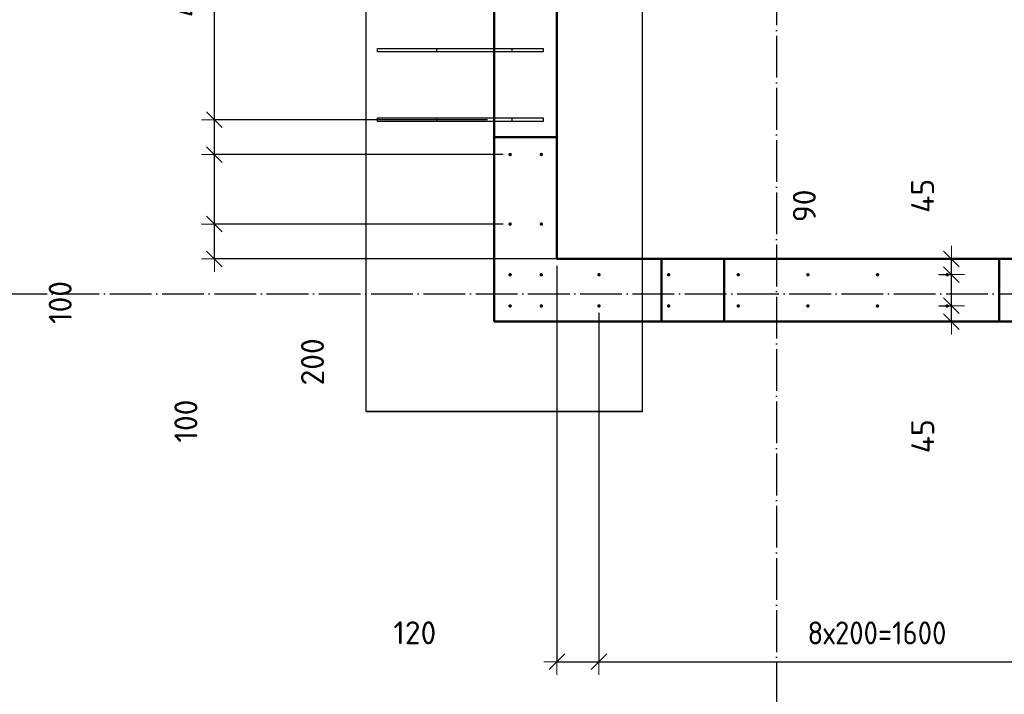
# Model space of a CAD drawing. Header units: millimetres. Extents: x 9402 to 69898, y -2829 to 22870.
# Tile 27 of 69: x 33647 to 36475, y 7249 to 9187. Entities that reach past the tile are written whole.
import ezdxf

# ---------------------------------------------------------------- set-up
doc = ezdxf.new("R2010")
doc.units = ezdxf.units.MM
doc.header["$PDMODE"] = 65
for name, pattern in [('______11', [150, 120, -15, 0, -15]), ('______5', [330, 240, -30, 30, -30]), ('________', [0])]:
    doc.linetypes.add(name, pattern=pattern)
for name, color, linetype, lineweight in [('Standard', 7, 'Continuous', 25), ('Арм.стержн. вертикальными 1', 22, 'Continuous', 35), ('Размерная линия_ общее', 7, 'Continuous', 13)]:
    doc.layers.add(name, color=color, linetype=linetype, lineweight=lineweight)
doc.layers.add('Осевая линия_ общее', color=7, linetype='______5', lineweight=13, true_color=0xa0a0a0)
doc.styles.add('ISOCPEUR', font='ISOCPEUR')
doc.dimstyles.new('DIMSTYLE_15', dxfattribs={"dimtxt": 66, "dimasz": 75, "dimexe": 0, "dimexo": 0, "dimgap": 33, "dimtad": 0, "dimdec": 0, "dimrnd": 5, "dimzin": 12, "dimdsep": 46, "dimtxsty": 'ISOCPEUR', "dimblk1": 'ALL_ML_STRICH', "dimblk2": 'ALL_ML_STRICH', "dimsah": 1, "dimcen": 0, "dimclrd": 7, "dimclre": 256, "dimclrt": 7, "dimadec": 0, "dimazin": 0, "dimtfac": 1, "dimtdec": 0, "dimtix": 1, "dimtmove": 2, "dimatfit": 3, "dimfxl": 0, "dimtzin": 0, "dimlwd": 0, "dimlwe": -3, "dimarcsym": 0})
doc.dimstyles.new('DIMSTYLE_4', dxfattribs={"dimtxt": 66, "dimasz": 75, "dimexe": 0, "dimexo": 0, "dimgap": 33, "dimtad": 2, "dimdec": 0, "dimrnd": 5, "dimzin": 12, "dimdsep": 46, "dimtxsty": 'ISOCPEUR', "dimblk1": 'ALL_ML_STRICH', "dimblk2": 'ALL_ML_STRICH', "dimsah": 1, "dimcen": 0, "dimclrd": 7, "dimclre": 256, "dimclrt": 7, "dimadec": 0, "dimazin": 0, "dimtfac": 1, "dimtdec": 0, "dimtix": 1, "dimtmove": 2, "dimatfit": 3, "dimfxl": 0, "dimtvp": 1.2, "dimtzin": 0, "dimlwd": 0, "dimlwe": -3, "dimarcsym": 0})
doc.dimstyles.new('DIMSTYLE_5', dxfattribs={"dimtxt": 66, "dimasz": 75, "dimexe": 0, "dimexo": 0, "dimgap": 33, "dimtad": 2, "dimdec": 0, "dimrnd": 5, "dimzin": 12, "dimdsep": 46, "dimtxsty": 'ISOCPEUR', "dimblk1": 'ALL_ML_STRICH', "dimblk2": 'ALL_ML_STRICH', "dimsah": 1, "dimcen": 0, "dimclrd": 7, "dimclre": 256, "dimclrt": 7, "dimadec": 0, "dimazin": 0, "dimtfac": 1, "dimtdec": 0, "dimtix": 1, "dimtmove": 2, "dimatfit": 3, "dimfxl": 0, "dimtzin": 0, "dimlwd": 0, "dimlwe": -3, "dimarcsym": 0})

# ---------------------------------------------------------------- blocks, each defined once
blk = doc.blocks.new('ALL_ML_STRICH')
at = {"color": 0, "linetype": 'ByBlock', "lineweight": -2}
for p, q in [((0, -0.5), (0, 0.5)), ((-1, 0), (0.5, 0)), ((-0.3, -0.3), (0.3, 0.3))]:
    blk.add_line(p, q, dxfattribs=at)
blk = doc.blocks.new('*D109')
at = {"layer": 'DEFPOINTS', "color": 7, "linetype": 'Continuous', "lineweight": 13, "transparency": 33554687}
for p in [(36269, 8365.5), (36322.8, 8320), (36369.5, 8320)]:
    blk.add_point(p, dxfattribs=at)
at = {"layer": 'Размерная линия_ общее', "color": 253, "linetype": 'Continuous', "lineweight": -2, "true_color": 0xa0a0a0, "transparency": 33554687}
for p, q in [((36289, 8365.5), (36322.8, 8365.5)), ((36349.5, 8320), (36322.8, 8320))]:
    blk.add_line(p, q, dxfattribs=at)
at = {"layer": 'Размерная линия_ общее', "color": 7, "linetype": 'Continuous', "lineweight": -2, "transparency": 33554687}
blk.add_line((36322.8, 8320), (36322.8, 8365.5), dxfattribs=at)
at = {"layer": 'Размерная линия_ общее', "color": 7, "linetype": 'Continuous', "lineweight": 13, "transparency": 33554687, "xscale": 75, "yscale": 75, "zscale": 75}
for p, rotation in [((36322.8, 8365.5), 90), ((36322.8, 8320), 270)]:
    blk.add_blockref('ALL_ML_STRICH', p, dxfattribs=dict(at, rotation=rotation))
at = {"layer": 'Размерная линия_ общее', "color": 7, "linetype": 'Continuous', "lineweight": 13, "transparency": 33554687, "insert": (36240.4, 7990.5), "char_height": 66, "width": 132, "attachment_point": 5, "rotation": 90, "style": 'ISOCPEUR'}
blk.add_mtext('\\A1;{45}', dxfattribs=at)
blk = doc.blocks.new('*D110')
at = {"layer": 'DEFPOINTS', "color": 7, "linetype": 'Continuous', "lineweight": 13, "transparency": 33554687}
for p in [(36269, 8455), (36269, 8365.5), (36322.8, 8365.5)]:
    blk.add_point(p, dxfattribs=at)
at = {"layer": 'Размерная линия_ общее', "color": 253, "linetype": 'Continuous', "lineweight": -2, "true_color": 0xa0a0a0, "transparency": 33554687}
for p, q in [((36289, 8455), (36322.8, 8455)), ((36289, 8365.5), (36322.8, 8365.5))]:
    blk.add_line(p, q, dxfattribs=at)
at = {"layer": 'Размерная линия_ общее', "color": 7, "linetype": 'Continuous', "lineweight": -2, "transparency": 33554687}
blk.add_line((36322.8, 8365.5), (36322.8, 8455), dxfattribs=at)
at = {"layer": 'Размерная линия_ общее', "color": 7, "linetype": 'Continuous', "lineweight": 13, "transparency": 33554687, "xscale": 75, "yscale": 75, "zscale": 75}
for p, rotation in [((36322.8, 8455), 90), ((36322.8, 8365.5), 270)]:
    blk.add_blockref('ALL_ML_STRICH', p, dxfattribs=dict(at, rotation=rotation))
at = {"layer": 'Размерная линия_ общее', "color": 7, "linetype": 'Continuous', "lineweight": 13, "transparency": 33554687, "insert": (35900.4, 8652.6), "char_height": 66, "width": 132, "attachment_point": 5, "rotation": 90, "style": 'ISOCPEUR'}
blk.add_mtext('\\A1;{90}', dxfattribs=at)
blk = doc.blocks.new('*D111')
at = {"layer": 'DEFPOINTS', "color": 7, "linetype": 'Continuous', "lineweight": 13, "transparency": 33554687}
for p in [(36369.5, 8500), (36269, 8455), (36322.8, 8455)]:
    blk.add_point(p, dxfattribs=at)
at = {"layer": 'Размерная линия_ общее', "color": 253, "linetype": 'Continuous', "lineweight": -2, "true_color": 0xa0a0a0, "transparency": 33554687}
for p, q in [((36349.5, 8500), (36322.8, 8500)), ((36289, 8455), (36322.8, 8455))]:
    blk.add_line(p, q, dxfattribs=at)
at = {"layer": 'Размерная линия_ общее', "color": 7, "linetype": 'Continuous', "lineweight": -2, "transparency": 33554687}
blk.add_line((36322.8, 8455), (36322.8, 8500), dxfattribs=at)
at = {"layer": 'Размерная линия_ общее', "color": 7, "linetype": 'Continuous', "lineweight": 13, "transparency": 33554687, "xscale": 75, "yscale": 75, "zscale": 75}
for p, rotation in [((36322.8, 8500), 90), ((36322.8, 8455), 270)]:
    blk.add_blockref('ALL_ML_STRICH', p, dxfattribs=dict(at, rotation=rotation))
at = {"layer": 'Размерная линия_ общее', "color": 7, "linetype": 'Continuous', "lineweight": 13, "transparency": 33554687, "insert": (36240.1, 8681.2), "char_height": 66, "width": 132, "attachment_point": 5, "rotation": 90, "style": 'ISOCPEUR'}
blk.add_mtext('\\A1;{45}', dxfattribs=at)
blk = doc.blocks.new('*D179')
at = {"layer": 'DEFPOINTS', "color": 7, "linetype": 'Continuous', "lineweight": 13, "transparency": 33554687}
for p in [(35190, 8500), (35310.5, 8365), (35190, 7342.4)]:
    blk.add_point(p, dxfattribs=at)
at = {"layer": 'Размерная линия_ общее', "color": 253, "linetype": 'Continuous', "lineweight": -2, "true_color": 0xa0a0a0, "transparency": 33554687}
for p, q in [((35190, 8480), (35190, 7342.4)), ((35310.5, 8345), (35310.5, 7342.4))]:
    blk.add_line(p, q, dxfattribs=at)
at = {"layer": 'Размерная линия_ общее', "color": 7, "linetype": 'Continuous', "lineweight": -2, "transparency": 33554687}
blk.add_line((35190, 7342.4), (35310.5, 7342.4), dxfattribs=at)
at = {"layer": 'Размерная линия_ общее', "color": 7, "linetype": 'Continuous', "lineweight": 13, "transparency": 33554687, "xscale": 75, "yscale": 75, "zscale": 75, "rotation": 180}
blk.add_blockref('ALL_ML_STRICH', (35190, 7342.4), dxfattribs=at)
at = {"layer": 'Размерная линия_ общее', "color": 7, "linetype": 'Continuous', "lineweight": 13, "transparency": 33554687, "xscale": 75, "yscale": 75, "zscale": 75}
blk.add_blockref('ALL_ML_STRICH', (35310.5, 7342.4), dxfattribs=at)
at = {"layer": 'Размерная линия_ общее', "color": 7, "linetype": 'Continuous', "lineweight": 13, "transparency": 33554687, "insert": (34781.7, 7425.8), "char_height": 66, "width": 198, "attachment_point": 5, "style": 'ISOCPEUR'}
blk.add_mtext('\\A1;{120}', dxfattribs=at)
blk = doc.blocks.new('*D180')
at = {"layer": 'DEFPOINTS', "color": 7, "linetype": 'Continuous', "lineweight": 13, "transparency": 33554687}
for p in [(35310.5, 8365), (36910.5, 8365), (35310.5, 7342.4)]:
    blk.add_point(p, dxfattribs=at)
at = {"layer": 'Размерная линия_ общее', "color": 253, "linetype": 'Continuous', "lineweight": -2, "true_color": 0xa0a0a0, "transparency": 33554687}
for p, q in [((35310.5, 8345), (35310.5, 7342.4)), ((36910.5, 8345), (36910.5, 7342.4))]:
    blk.add_line(p, q, dxfattribs=at)
at = {"layer": 'Размерная линия_ общее', "color": 7, "linetype": 'Continuous', "lineweight": -2, "transparency": 33554687}
blk.add_line((35310.5, 7342.4), (36910.5, 7342.4), dxfattribs=at)
at = {"layer": 'Размерная линия_ общее', "color": 7, "linetype": 'Continuous', "lineweight": 13, "transparency": 33554687, "xscale": 75, "yscale": 75, "zscale": 75, "rotation": 180}
blk.add_blockref('ALL_ML_STRICH', (35310.5, 7342.4), dxfattribs=at)
at = {"layer": 'Размерная линия_ общее', "color": 7, "linetype": 'Continuous', "lineweight": 13, "transparency": 33554687, "xscale": 75, "yscale": 75, "zscale": 75}
blk.add_blockref('ALL_ML_STRICH', (36910.5, 7342.4), dxfattribs=at)
at = {"layer": 'Размерная линия_ общее', "color": 7, "linetype": 'Continuous', "lineweight": 13, "transparency": 33554687, "insert": (35909.5, 7458.4), "char_height": 66, "width": 3.3, "attachment_point": 1, "line_spacing_factor": 0.60241, "style": 'ISOCPEUR'}
blk.add_mtext('\\W0.91;8х200=1600', dxfattribs=at)
blk = doc.blocks.new('*D271')
at = {"layer": 'DEFPOINTS', "color": 7, "linetype": 'Continuous', "lineweight": 13, "transparency": 33554687}
for p in [(35055.5, 8600), (34206.3, 8500), (35240, 8500)]:
    blk.add_point(p, dxfattribs=at)
at = {"layer": 'Размерная линия_ общее', "color": 253, "linetype": 'Continuous', "lineweight": -2, "true_color": 0xa0a0a0, "transparency": 33554687}
for p, q in [((35035.5, 8600), (34206.3, 8600)), ((35220, 8500), (34206.3, 8500))]:
    blk.add_line(p, q, dxfattribs=at)
at = {"layer": 'Размерная линия_ общее', "color": 7, "linetype": 'Continuous', "lineweight": -2, "transparency": 33554687}
blk.add_line((34206.3, 8500), (34206.3, 8600), dxfattribs=at)
at = {"layer": 'Размерная линия_ общее', "color": 7, "linetype": 'Continuous', "lineweight": 13, "transparency": 33554687, "xscale": 75, "yscale": 75, "zscale": 75}
for p, rotation in [((34206.3, 8600), 90), ((34206.3, 8500), 270)]:
    blk.add_blockref('ALL_ML_STRICH', p, dxfattribs=dict(at, rotation=rotation))
at = {"layer": 'Размерная линия_ общее', "color": 7, "linetype": 'Continuous', "lineweight": 13, "transparency": 33554687, "insert": (34124.3, 8034.1), "char_height": 66, "width": 198, "attachment_point": 5, "rotation": 90, "style": 'ISOCPEUR'}
blk.add_mtext('\\A1;{100}', dxfattribs=at)
blk = doc.blocks.new('*D272')
at = {"layer": 'DEFPOINTS', "color": 7, "linetype": 'Continuous', "lineweight": 13, "transparency": 33554687}
for p in [(35055.5, 8800), (34206.3, 8600), (35055.5, 8600)]:
    blk.add_point(p, dxfattribs=at)
at = {"layer": 'Размерная линия_ общее', "color": 253, "linetype": 'Continuous', "lineweight": -2, "true_color": 0xa0a0a0, "transparency": 33554687}
for p, q in [((35035.5, 8800), (34206.3, 8800)), ((35035.5, 8600), (34206.3, 8600))]:
    blk.add_line(p, q, dxfattribs=at)
at = {"layer": 'Размерная линия_ общее', "color": 7, "linetype": 'Continuous', "lineweight": -2, "transparency": 33554687}
blk.add_line((34206.3, 8600), (34206.3, 8800), dxfattribs=at)
at = {"layer": 'Размерная линия_ общее', "color": 7, "linetype": 'Continuous', "lineweight": 13, "transparency": 33554687, "xscale": 75, "yscale": 75, "zscale": 75}
for p, rotation in [((34206.3, 8800), 90), ((34206.3, 8600), 270)]:
    blk.add_blockref('ALL_ML_STRICH', p, dxfattribs=dict(at, rotation=rotation))
at = {"layer": 'Размерная линия_ общее', "color": 7, "linetype": 'Continuous', "lineweight": 13, "transparency": 33554687, "insert": (34487.9, 8204.1), "char_height": 66, "width": 198, "attachment_point": 5, "rotation": 90, "style": 'ISOCPEUR'}
blk.add_mtext('\\A1;{200}', dxfattribs=at)
blk = doc.blocks.new('*D273')
at = {"layer": 'DEFPOINTS', "color": 7, "linetype": 'Continuous', "lineweight": 13, "transparency": 33554687}
for p in [(35010, 8900), (34206.3, 8800), (35055.5, 8800)]:
    blk.add_point(p, dxfattribs=at)
at = {"layer": 'Размерная линия_ общее', "color": 253, "linetype": 'Continuous', "lineweight": -2, "true_color": 0xa0a0a0, "transparency": 33554687}
for p, q in [((34990, 8900), (34206.3, 8900)), ((35035.5, 8800), (34206.3, 8800))]:
    blk.add_line(p, q, dxfattribs=at)
at = {"layer": 'Размерная линия_ общее', "color": 7, "linetype": 'Continuous', "lineweight": -2, "transparency": 33554687}
blk.add_line((34206.3, 8800), (34206.3, 8900), dxfattribs=at)
at = {"layer": 'Размерная линия_ общее', "color": 7, "linetype": 'Continuous', "lineweight": 13, "transparency": 33554687, "xscale": 75, "yscale": 75, "zscale": 75}
for p, rotation in [((34206.3, 8900), 90), ((34206.3, 8800), 270)]:
    blk.add_blockref('ALL_ML_STRICH', p, dxfattribs=dict(at, rotation=rotation))
at = {"layer": 'Размерная линия_ общее', "color": 7, "linetype": 'Continuous', "lineweight": 13, "transparency": 33554687, "insert": (33763.3, 8374.9), "char_height": 66, "width": 198, "attachment_point": 5, "rotation": 90, "style": 'ISOCPEUR'}
blk.add_mtext('\\A1;{100}', dxfattribs=at)
blk = doc.blocks.new('*D274')
at = {"layer": 'DEFPOINTS', "color": 7, "linetype": 'Continuous', "lineweight": 13, "transparency": 33554687}
for p in [(35010, 9700), (34206.3, 8900), (35010, 8900)]:
    blk.add_point(p, dxfattribs=at)
at = {"layer": 'Размерная линия_ общее', "color": 253, "linetype": 'Continuous', "lineweight": -2, "true_color": 0xa0a0a0, "transparency": 33554687}
for p, q in [((34990, 9700), (34206.3, 9700)), ((34990, 8900), (34206.3, 8900))]:
    blk.add_line(p, q, dxfattribs=at)
at = {"layer": 'Размерная линия_ общее', "color": 7, "linetype": 'Continuous', "lineweight": -2, "transparency": 33554687}
blk.add_line((34206.3, 8900), (34206.3, 9700), dxfattribs=at)
at = {"layer": 'Размерная линия_ общее', "color": 7, "linetype": 'Continuous', "lineweight": 13, "transparency": 33554687, "xscale": 75, "yscale": 75, "zscale": 75}
for p, rotation in [((34206.3, 9700), 90), ((34206.3, 8900), 270)]:
    blk.add_blockref('ALL_ML_STRICH', p, dxfattribs=dict(at, rotation=rotation))
at = {"layer": 'Размерная линия_ общее', "color": 7, "linetype": 'Continuous', "lineweight": 13, "transparency": 33554687, "insert": (34090.3, 9195), "char_height": 66, "width": 3.3, "attachment_point": 1, "rotation": 90, "line_spacing_factor": 0.60241, "style": 'ISOCPEUR'}
blk.add_mtext('\\W0.91;4х200', dxfattribs=at)

msp = doc.modelspace()

# ---------------------------------------------------------------- hatches: boundary and pattern name
at = {"layer": 'Арм.стержн. вертикальными 1', "linetype": 'Continuous', "lineweight": 50, "transparency": 33554687}
for points in [[(35060.5, 8800), (35060.1, 8801.9), (35059, 8803.5), (35057.4, 8804.6), (35055.5, 8805), (35053.6, 8804.6), (35051.9, 8803.5), (35050.8, 8801.9), (35050.5, 8800), (35050.8, 8798.1), (35051.9, 8796.5), (35053.6, 8795.4), (35055.5, 8795), (35057.4, 8795.4), (35059, 8796.5), (35060.1, 8798.1)], [(35150, 8800), (35149.6, 8801.9), (35148.5, 8803.5), (35146.9, 8804.6), (35145, 8805), (35143.1, 8804.6), (35141.5, 8803.5), (35140.4, 8801.9), (35140, 8800), (35140.4, 8798.1), (35141.5, 8796.5), (35143.1, 8795.4), (35145, 8795), (35146.9, 8795.4), (35148.5, 8796.5), (35149.6, 8798.1)], [(35060.5, 8600), (35060.1, 8601.9), (35059, 8603.5), (35057.4, 8604.6), (35055.5, 8605), (35053.6, 8604.6), (35051.9, 8603.5), (35050.8, 8601.9), (35050.5, 8600), (35050.8, 8598.1), (35051.9, 8596.5), (35053.6, 8595.4), (35055.5, 8595), (35057.4, 8595.4), (35059, 8596.5), (35060.1, 8598.1)], [(35150, 8600), (35149.6, 8601.9), (35148.5, 8603.5), (35146.9, 8604.6), (35145, 8605), (35143.1, 8604.6), (35141.5, 8603.5), (35140.4, 8601.9), (35140, 8600), (35140.4, 8598.1), (35141.5, 8596.5), (35143.1, 8595.4), (35145, 8595), (35146.9, 8595.4), (35148.5, 8596.5), (35149.6, 8598.1)], [(35060.5, 8454.5), (35060.1, 8456.4), (35059, 8458), (35057.4, 8459.1), (35055.5, 8459.5), (35053.6, 8459.1), (35051.9, 8458), (35050.8, 8456.4), (35050.5, 8454.5), (35050.8, 8452.6), (35051.9, 8451), (35053.6, 8449.9), (35055.5, 8449.5), (35057.4, 8449.9), (35059, 8451), (35060.1, 8452.6)], [(35150, 8454.5), (35149.6, 8456.4), (35148.5, 8458), (35146.9, 8459.1), (35145, 8459.5), (35143.1, 8459.1), (35141.5, 8458), (35140.4, 8456.4), (35140, 8454.5), (35140.4, 8452.6), (35141.5, 8451), (35143.1, 8449.9), (35145, 8449.5), (35146.9, 8449.9), (35148.5, 8451), (35149.6, 8452.6)], [(35315.5, 8454.5), (35315.1, 8456.4), (35314, 8458), (35312.4, 8459.1), (35310.5, 8459.5), (35308.6, 8459.1), (35307, 8458), (35305.9, 8456.4), (35305.5, 8454.5), (35305.9, 8452.6), (35307, 8451), (35308.6, 8449.9), (35310.5, 8449.5), (35312.4, 8449.9), (35314, 8451), (35315.1, 8452.6)], [(35515.5, 8454.5), (35515.1, 8456.4), (35514, 8458), (35512.4, 8459.1), (35510.5, 8459.5), (35508.6, 8459.1), (35507, 8458), (35505.9, 8456.4), (35505.5, 8454.5), (35505.9, 8452.6), (35507, 8451), (35508.6, 8449.9), (35510.5, 8449.5), (35512.4, 8449.9), (35514, 8451), (35515.1, 8452.6)], [(35715.5, 8454.5), (35715.1, 8456.4), (35714, 8458), (35712.4, 8459.1), (35710.5, 8459.5), (35708.6, 8459.1), (35707, 8458), (35705.9, 8456.4), (35705.5, 8454.5), (35705.9, 8452.6), (35707, 8451), (35708.6, 8449.9), (35710.5, 8449.5), (35712.4, 8449.9), (35714, 8451), (35715.1, 8452.6)], [(35915.5, 8454.5), (35915.1, 8456.4), (35914, 8458), (35912.4, 8459.1), (35910.5, 8459.5), (35908.6, 8459.1), (35907, 8458), (35905.9, 8456.4), (35905.5, 8454.5), (35905.9, 8452.6), (35907, 8451), (35908.6, 8449.9), (35910.5, 8449.5), (35912.4, 8449.9), (35914, 8451), (35915.1, 8452.6)], [(36115.5, 8454.5), (36115.1, 8456.4), (36114, 8458), (36112.4, 8459.1), (36110.5, 8459.5), (36108.6, 8459.1), (36107, 8458), (36105.9, 8456.4), (36105.5, 8454.5), (36105.9, 8452.6), (36107, 8451), (36108.6, 8449.9), (36110.5, 8449.5), (36112.4, 8449.9), (36114, 8451), (36115.1, 8452.6)], [(36315.5, 8454.5), (36315.1, 8456.4), (36314, 8458), (36312.4, 8459.1), (36310.5, 8459.5), (36308.6, 8459.1), (36307, 8458), (36305.9, 8456.4), (36305.5, 8454.5), (36305.9, 8452.6), (36307, 8451), (36308.6, 8449.9), (36310.5, 8449.5), (36312.4, 8449.9), (36314, 8451), (36315.1, 8452.6)], [(35060.5, 8365), (35060.1, 8366.9), (35059, 8368.5), (35057.4, 8369.6), (35055.5, 8370), (35053.6, 8369.6), (35051.9, 8368.5), (35050.8, 8366.9), (35050.5, 8365), (35050.8, 8363.1), (35051.9, 8361.4), (35053.6, 8360.4), (35055.5, 8360), (35057.4, 8360.4), (35059, 8361.4), (35060.1, 8363.1)], [(35150, 8365), (35149.6, 8366.9), (35148.5, 8368.5), (35146.9, 8369.6), (35145, 8370), (35143.1, 8369.6), (35141.5, 8368.5), (35140.4, 8366.9), (35140, 8365), (35140.4, 8363.1), (35141.5, 8361.4), (35143.1, 8360.4), (35145, 8360), (35146.9, 8360.4), (35148.5, 8361.4), (35149.6, 8363.1)], [(35315.5, 8365), (35315.1, 8366.9), (35314, 8368.5), (35312.4, 8369.6), (35310.5, 8370), (35308.6, 8369.6), (35307, 8368.5), (35305.9, 8366.9), (35305.5, 8365), (35305.9, 8363.1), (35307, 8361.4), (35308.6, 8360.4), (35310.5, 8360), (35312.4, 8360.4), (35314, 8361.4), (35315.1, 8363.1)], [(35515.5, 8365), (35515.1, 8366.9), (35514, 8368.5), (35512.4, 8369.6), (35510.5, 8370), (35508.6, 8369.6), (35507, 8368.5), (35505.9, 8366.9), (35505.5, 8365), (35505.9, 8363.1), (35507, 8361.4), (35508.6, 8360.4), (35510.5, 8360), (35512.4, 8360.4), (35514, 8361.4), (35515.1, 8363.1)], [(35715.5, 8365), (35715.1, 8366.9), (35714, 8368.5), (35712.4, 8369.6), (35710.5, 8370), (35708.6, 8369.6), (35707, 8368.5), (35705.9, 8366.9), (35705.5, 8365), (35705.9, 8363.1), (35707, 8361.4), (35708.6, 8360.4), (35710.5, 8360), (35712.4, 8360.4), (35714, 8361.4), (35715.1, 8363.1)], [(35915.5, 8365), (35915.1, 8366.9), (35914, 8368.5), (35912.4, 8369.6), (35910.5, 8370), (35908.6, 8369.6), (35907, 8368.5), (35905.9, 8366.9), (35905.5, 8365), (35905.9, 8363.1), (35907, 8361.4), (35908.6, 8360.4), (35910.5, 8360), (35912.4, 8360.4), (35914, 8361.4), (35915.1, 8363.1)], [(36115.5, 8365), (36115.1, 8366.9), (36114, 8368.5), (36112.4, 8369.6), (36110.5, 8370), (36108.6, 8369.6), (36107, 8368.5), (36105.9, 8366.9), (36105.5, 8365), (36105.9, 8363.1), (36107, 8361.4), (36108.6, 8360.4), (36110.5, 8360), (36112.4, 8360.4), (36114, 8361.4), (36115.1, 8363.1)], [(36315.5, 8365), (36315.1, 8366.9), (36314, 8368.5), (36312.4, 8369.6), (36310.5, 8370), (36308.6, 8369.6), (36307, 8368.5), (36305.9, 8366.9), (36305.5, 8365), (36305.9, 8363.1), (36307, 8361.4), (36308.6, 8360.4), (36310.5, 8360), (36312.4, 8360.4), (36314, 8361.4), (36315.1, 8363.1)]]:
    msp.add_hatch(color=4, dxfattribs=at).paths.add_polyline_path(points)

# ---------------------------------------------------------------- linework, layer by layer
at = {"color": 7, "linetype": 'Continuous', "lineweight": 50, "transparency": 33554687}
for p, q in [((35010, 8500), (35010, 10100)), ((35190, 10100), (35190, 8500)), ((35010, 8320), (35010, 8500)), ((35190, 8500), (36940, 8500)), ((37120, 8320), (35010, 8320))]:
    msp.add_line(p, q, dxfattribs=at)
at = {"color": 7, "linetype": '________', "lineweight": 50, "transparency": 33554687}
for p, q in [((35010, 8850), (35190, 8850)), ((35490, 8500), (35490, 8320)), ((35670, 8320), (35670, 8500)), ((36460, 8500), (36460, 8320))]:
    msp.add_line(p, q, dxfattribs=at)
at = {"layer": 'Standard', "color": 52, "linetype": 'Continuous', "lineweight": -3, "transparency": 33554687}
for p, q in [((34641.9, 8061.7), (34641.9, 12599.3)), ((34641.9, 8061.7), (34641.9, 12599.3)), ((35435.7, 8061.7), (35435.7, 12599.3)), ((35435.7, 8061.7), (35435.7, 12599.3)), ((34641.9, 8061.7), (35435.7, 8061.7)), ((35435.7, 8061.7), (34641.9, 8061.7))]:
    msp.add_line(p, q, dxfattribs=at)
at = {"layer": 'Арм.стержн. вертикальными 1', "color": 4, "linetype": 'Continuous', "lineweight": 25, "transparency": 33554687}
for points in [[(35060, 9095), (34675, 9095), (34675, 9105), (35060, 9105), (35060, 9095)], [(35150, 9095), (34845, 9095), (34845, 9105), (35150, 9105), (35150, 9095)], [(35060, 8895), (34675, 8895), (34675, 8905), (35060, 8905), (35060, 8895)], [(35150, 8895), (34845, 8895), (34845, 8905), (35150, 8905), (35150, 8895)]]:
    msp.add_lwpolyline(points, dxfattribs=at)
at = {"layer": 'Осевая линия_ общее', "color": 253, "linetype": '______11', "lineweight": -3, "true_color": 0xa0a0a0, "transparency": 33554687}
for p, q in [((35820, 14244.8), (35820, -2614.4)), ((25200, 8400), (69714.9, 8400))]:
    msp.add_line(p, q, dxfattribs=at)

# ---------------------------------------------------------------- dimensions: what is measured, and where the dimension line sits
at = {"layer": 'Размерная линия_ общее', "color": 7, "linetype": 'Continuous', "lineweight": 13, "transparency": 33554687}
dim = msp.add_linear_dim(base=(34206.3, 9700), p1=(34990, 8900), p2=(34990, 9700), angle=90, text='\\W0.91;4х200', dimstyle='DIMSTYLE_5', override={"dimpost": '<>', "dimclrd": 7, "dimclre": 253, "dimclrt": 7, "dimlwd": 0, "dimlwe": 65533}, dxfattribs=at)
dim.commit()
dim.dimension.update_dxf_attribs({"geometry": '*D274', "text_midpoint": (34173.3, 9300), "dimtype": 160})
for base, p1, p2, dimstyle, picture, middle in [((34206.3, 8900), (35035.5, 8800), (34990, 8900), 'DIMSTYLE_4', '*D273', (33763.3, 8374.9)), ((34206.3, 8800), (35035.5, 8600), (35035.5, 8800), 'DIMSTYLE_15', '*D272', (34487.9, 8204.1)), ((36322.8, 8500), (36289, 8455), (36349.5, 8500), 'DIMSTYLE_4', '*D111', (36240.1, 8681.2)), ((36322.75, 8455.0003), (36289.0497, 8365.469), (36289.0497, 8455.0003), 'DIMSTYLE_4', '*D110', (35900.4086, 8652.6085)), ((34206.3, 8600), (35220, 8500), (35035.5, 8600), 'DIMSTYLE_4', '*D271', (34124.3, 8034.1)), ((36322.75, 8365.469), (36349.5375, 8320), (36289.0497, 8365.469), 'DIMSTYLE_4', '*D109', (36240.3662, 7990.5244))]:
    dim = msp.add_linear_dim(base=base, p1=p1, p2=p2, angle=90, dimstyle=dimstyle, override={"dimpost": '<>', "dimclrd": 7, "dimclre": 253, "dimclrt": 7, "dimlwd": 0, "dimlwe": 65533}, dxfattribs=at)
    dim.commit()
    dim.dimension.update_dxf_attribs({"geometry": picture, "text_midpoint": middle, "dimtype": 160})
dim = msp.add_linear_dim(base=(35310.4966, 7342.4437), p1=(35190, 8480), p2=(35310.4966, 8344.9721), dimstyle='DIMSTYLE_4', override={"dimpost": '<>', "dimclrd": 7, "dimclre": 253, "dimclrt": 7, "dimlwd": 0, "dimlwe": 65533}, dxfattribs=at)
dim.commit()
dim.dimension.update_dxf_attribs({"geometry": '*D179', "text_midpoint": (34781.749, 7425.8235), "dimtype": 160})
dim = msp.add_linear_dim(base=(36910.5, 7342.4), p1=(35310.5, 8345), p2=(36910.5, 8345), text='\\W0.91;8х200=1600', dimstyle='DIMSTYLE_5', override={"dimpost": '<>', "dimclrd": 7, "dimclre": 253, "dimclrt": 7, "dimlwd": 0, "dimlwe": 65533}, dxfattribs=at)
dim.commit()
dim.dimension.update_dxf_attribs({"geometry": '*D180', "text_midpoint": (36110.5, 7375.4), "dimtype": 160})

doc.saveas('drawing.dxf')
